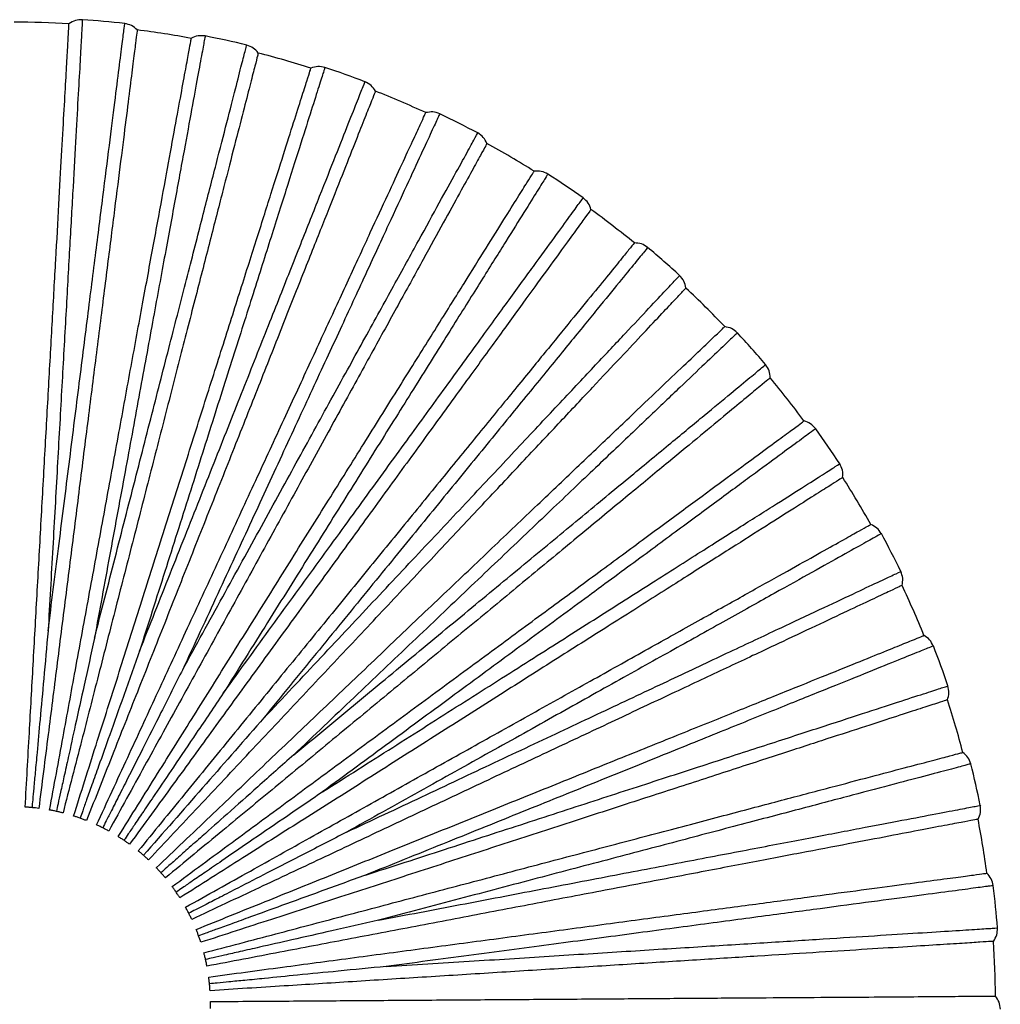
# Paper-space layout '_Frontal' of a CAD drawing. Header units: millimetres. Extents: x -208 to 209, y -225 to 657.
# Tile 14 of 15: x 109 to 209, y 62 to 162. Entities that reach past the tile are written whole.
import ezdxf

# ---------------------------------------------------------------- set-up
doc = ezdxf.new("R2010")
doc.units = ezdxf.units.MM

psp = doc.layouts.new('_Frontal')

# ---------------------------------------------------------------- linework, layer by layer
at = {"color": 7, "linetype": 'Continuous', "lineweight": 25}
for radius, start, end in [(100, 86.7995, 90.0002), (100.5, 83.5643, 86.0362), (100, 79.5999, 82.7999), (100.5, 76.3641, 78.8364), (100, 72.4003, 75.5997), (100.5, 69.1639, 71.6368), (100, 65.2006, 68.3995), (100.5, 61.9636, 64.4369), (100, 58.0007, 61.1993), (100.5, 54.7634, 57.237), (100, 50.8007, 53.9993), (100.5, 47.5632, 50.0369), (100, 43.6007, 46.7993), (100.5, 40.3631, 42.8367), (100, 36.4005, 39.5994), (100.5, 33.163, 35.6365), (100, 29.2003, 32.3997), (100.5, 25.9631, 28.4363), (100, 22.0001, 25.2001), (100.5, 18.7633, 21.2361), (100, 14.7998, 18.0004), (100.5, 11.5637, 14.0359), (100, 7.5996, 10.8007), (100.5, 4.364, 6.8357), (100, 0.3994, 3.6008)]:
    psp.add_arc((108.29, 61.91), radius, start, end, dxfattribs=at)
for points, knots in [([(109.4, 81.88), (109.55, 84.4), (109.82, 89.24), (110.22, 96.48), (110.62, 103.6), (111.02, 110.8), (111.42, 117.95), (111.81, 124.92), (112.18, 131.58), (112.53, 137.79), (112.85, 143.43), (113.12, 148.4), (113.36, 152.63), (113.55, 156.05), (113.7, 158.67), (113.8, 160.47), (113.86, 161.56), (113.87, 161.69), (113.87, 161.75)], [0, 0, 0, 0, 0.062456, 0.119828, 0.179243, 0.240502, 0.303357, 0.367511, 0.432626, 0.498331, 0.564234, 0.629934, 0.695041, 0.759182, 0.822021, 0.88326, 0.942652, 1, 1, 1, 1]), ([(115.23, 162.17), (115.23, 162.07), (115.22, 161.87), (115.13, 160.27), (114.99, 157.74), (114.79, 154.23), (114.54, 149.81), (114.25, 144.54), (113.91, 138.49), (113.53, 131.75), (113.12, 124.42), (112.68, 116.58), (112.22, 108.37), (111.9, 102.68), (111.74, 99.84)], [0, 0, 0, 0, 0.083445, 0.167006, 0.250708, 0.333669, 0.41686, 0.500454, 0.583374, 0.666709, 0.750181, 0.833089, 0.916578, 1, 1, 1, 1]), ([(111.74, 99.84), (112.09, 102.65), (112.8, 108.28), (113.83, 116.44), (114.81, 124.22), (115.73, 131.52), (116.58, 138.22), (117.34, 144.23), (118, 149.47), (118.56, 153.87), (118.99, 157.34), (119.32, 159.9), (119.5, 161.35), (119.58, 161.95), (119.55, 161.77), (119.55, 161.77)], [0, 0, 0, 0, 0.083093, 0.166108, 0.249783, 0.332788, 0.415895, 0.499542, 0.582487, 0.665718, 0.749281, 0.832195, 0.915582, 0.999532, 1, 1, 1, 1]), ([(120.82, 161.12), (120.81, 161.06), (120.8, 160.93), (120.66, 159.85), (120.43, 158.06), (120.11, 155.46), (119.68, 152.05), (119.15, 147.85), (118.52, 142.91), (117.81, 137.31), (117.03, 131.14), (116.2, 124.52), (115.32, 117.59), (114.43, 110.49), (113.52, 103.34), (112.63, 96.26), (111.72, 89.06), (111.11, 84.26), (110.79, 81.75)], [0, 0, 0, 0, 0.057348, 0.11674, 0.177979, 0.240818, 0.304959, 0.370066, 0.435766, 0.501669, 0.567374, 0.632489, 0.696643, 0.759498, 0.820757, 0.880172, 0.937544, 1, 1, 1, 1]), ([(111.9, 81.58), (112.35, 84.06), (113.23, 88.83), (114.54, 95.96), (115.83, 102.98), (117.13, 110.07), (118.42, 117.11), (119.68, 123.98), (120.88, 130.54), (122.01, 136.66), (123.03, 142.22), (123.93, 147.11), (124.69, 151.27), (125.31, 154.65), (125.78, 157.23), (126.11, 159), (126.3, 160.07), (126.33, 160.2), (126.34, 160.27)], [0, 0, 0, 0, 0.062456, 0.119828, 0.179243, 0.240502, 0.303357, 0.367511, 0.432626, 0.498331, 0.564234, 0.629934, 0.695041, 0.759182, 0.822021, 0.88326, 0.942652, 1, 1, 1, 1]), ([(127.75, 160.5), (127.73, 160.41), (127.69, 160.21), (127.4, 158.63), (126.94, 156.14), (126.31, 152.68), (125.51, 148.33), (124.56, 143.14), (123.46, 137.18), (122.24, 130.54), (120.92, 123.32), (119.5, 115.6), (118.01, 107.51), (116.98, 101.91), (116.47, 99.11)], [0, 0, 0, 0, 0.083445, 0.167006, 0.250708, 0.333669, 0.41686, 0.500454, 0.583374, 0.666709, 0.750181, 0.833089, 0.916578, 1, 1, 1, 1]), ([(116.47, 99.11), (117.17, 101.86), (118.58, 107.35), (120.62, 115.31), (122.57, 122.91), (124.4, 130.03), (126.08, 136.58), (127.58, 142.44), (128.9, 147.56), (130, 151.85), (130.87, 155.25), (131.51, 157.75), (131.87, 159.16), (132.02, 159.74), (131.98, 159.57), (131.98, 159.57)], [0, 0, 0, 0, 0.083093, 0.166108, 0.249783, 0.332788, 0.415895, 0.499542, 0.582487, 0.665718, 0.749281, 0.832195, 0.915582, 0.999532, 1, 1, 1, 1]), ([(133.16, 158.77), (133.14, 158.7), (133.11, 158.58), (132.84, 157.52), (132.39, 155.78), (131.74, 153.24), (130.88, 149.91), (129.83, 145.81), (128.59, 140.99), (127.19, 135.52), (125.64, 129.49), (123.98, 123.04), (122.25, 116.27), (120.47, 109.34), (118.67, 102.36), (116.9, 95.45), (115.1, 88.42), (113.89, 83.73), (113.26, 81.28)], [0, 0, 0, 0, 0.0573481, 0.1167402, 0.1779794, 0.2408178, 0.3049593, 0.3700658, 0.4357662, 0.5016686, 0.5673735, 0.6324889, 0.6966434, 0.7594984, 0.8207573, 0.8801716, 0.9375439, 1, 1, 1, 1]), ([(114.34, 80.97), (115.1, 83.38), (116.56, 88), (118.76, 94.91), (120.91, 101.71), (123.09, 108.58), (125.26, 115.41), (127.37, 122.07), (129.39, 128.42), (131.27, 134.35), (132.98, 139.74), (134.48, 144.48), (135.76, 148.51), (136.8, 151.79), (137.59, 154.29), (138.14, 156.01), (138.47, 157.04), (138.51, 157.17), (138.52, 157.23)], [0, 0, 0, 0, 0.062456, 0.119828, 0.179243, 0.240502, 0.303357, 0.367511, 0.432626, 0.498331, 0.564234, 0.629934, 0.695041, 0.759182, 0.822021, 0.88326, 0.942652, 1, 1, 1, 1]), ([(139.95, 157.29), (139.92, 157.19), (139.86, 157.01), (139.37, 155.48), (138.61, 153.06), (137.54, 149.71), (136.21, 145.49), (134.61, 140.46), (132.78, 134.69), (130.74, 128.25), (128.51, 121.25), (126.14, 113.77), (123.65, 105.94), (121.93, 100.5), (121.06, 97.79)], [0, 0, 0, 0, 0.083445, 0.167006, 0.250708, 0.333669, 0.41686, 0.500454, 0.583374, 0.666709, 0.750181, 0.833089, 0.916578, 1, 1, 1, 1]), ([(121.06, 97.79), (122.11, 100.43), (124.19, 105.7), (127.22, 113.35), (130.11, 120.64), (132.81, 127.48), (135.3, 133.76), (137.53, 139.39), (139.47, 144.3), (141.1, 148.42), (142.39, 151.68), (143.34, 154.08), (143.88, 155.43), (144.1, 156), (144.04, 155.83), (144.03, 155.83)], [0, 0, 0, 0, 0.083093, 0.166108, 0.249783, 0.332788, 0.415895, 0.499542, 0.582487, 0.665718, 0.749281, 0.832195, 0.915582, 0.999532, 1, 1, 1, 1]), ([(145.1, 154.89), (145.08, 154.83), (145.03, 154.7), (144.63, 153.69), (143.96, 152.02), (143, 149.58), (141.74, 146.39), (140.18, 142.45), (138.34, 137.82), (136.26, 132.57), (133.98, 126.79), (131.52, 120.59), (128.95, 114.1), (126.31, 107.44), (123.66, 100.74), (121.03, 94.1), (118.36, 87.36), (116.58, 82.85), (115.65, 80.5)], [0, 0, 0, 0, 0.057348, 0.11674, 0.177979, 0.240818, 0.304959, 0.370066, 0.435766, 0.501669, 0.567374, 0.632489, 0.696643, 0.759498, 0.820757, 0.880172, 0.937544, 1, 1, 1, 1]), ([(116.68, 80.06), (117.74, 82.36), (119.77, 86.76), (122.81, 93.34), (125.8, 99.82), (128.83, 106.36), (131.83, 112.86), (134.76, 119.2), (137.56, 125.25), (140.17, 130.9), (142.54, 136.03), (144.62, 140.55), (146.4, 144.39), (147.84, 147.5), (148.94, 149.88), (149.7, 151.52), (150.15, 152.51), (150.21, 152.63), (150.23, 152.69)], [0, 0, 0, 0, 0.062456, 0.119828, 0.179243, 0.240502, 0.303357, 0.367511, 0.432626, 0.498331, 0.564234, 0.629934, 0.695041, 0.759182, 0.822021, 0.88326, 0.942652, 1, 1, 1, 1]), ([(151.65, 152.57), (151.61, 152.48), (151.53, 152.3), (150.86, 150.84), (149.79, 148.54), (148.32, 145.35), (146.46, 141.33), (144.25, 136.54), (141.71, 131.04), (138.87, 124.92), (135.79, 118.25), (132.5, 111.12), (129.05, 103.66), (126.66, 98.49), (125.46, 95.9)], [0, 0, 0, 0, 0.083445, 0.167006, 0.250708, 0.333669, 0.41686, 0.500454, 0.583374, 0.666709, 0.750181, 0.833089, 0.916578, 1, 1, 1, 1]), ([(125.46, 95.9), (126.83, 98.39), (129.56, 103.36), (133.52, 110.57), (137.29, 117.44), (140.83, 123.89), (144.09, 129.81), (147.01, 135.11), (149.55, 139.74), (151.69, 143.63), (153.38, 146.7), (154.62, 148.96), (155.32, 150.24), (155.61, 150.77), (155.53, 150.61), (155.52, 150.61)], [0, 0, 0, 0, 0.083093, 0.166108, 0.249783, 0.332788, 0.415895, 0.499542, 0.582487, 0.665718, 0.749281, 0.832195, 0.915582, 0.999532, 1, 1, 1, 1]), ([(156.46, 149.54), (156.43, 149.48), (156.37, 149.37), (155.85, 148.42), (154.98, 146.83), (153.71, 144.54), (152.06, 141.53), (150.02, 137.82), (147.62, 133.46), (144.9, 128.51), (141.9, 123.06), (138.69, 117.21), (135.33, 111.09), (131.88, 104.82), (128.41, 98.5), (124.97, 92.25), (121.47, 85.89), (119.14, 81.65), (117.92, 79.43)], [0, 0, 0, 0, 0.057348, 0.11674, 0.177979, 0.240818, 0.304959, 0.370066, 0.435766, 0.501669, 0.567374, 0.632489, 0.696643, 0.759498, 0.820757, 0.880172, 0.937544, 1, 1, 1, 1]), ([(118.89, 78.87), (120.22, 81.01), (122.79, 85.12), (126.64, 91.27), (130.42, 97.32), (134.24, 103.44), (138.03, 109.51), (141.73, 115.43), (145.26, 121.08), (148.56, 126.36), (151.56, 131.15), (154.19, 135.37), (156.44, 138.96), (158.25, 141.87), (159.64, 144.1), (160.6, 145.63), (161.18, 146.55), (161.25, 146.66), (161.28, 146.71)], [0, 0, 0, 0, 0.0624561, 0.1198284, 0.1792427, 0.2405016, 0.3033566, 0.3675111, 0.4326265, 0.4983314, 0.5642338, 0.6299342, 0.6950407, 0.7591822, 0.8220206, 0.8832598, 0.9426519, 1, 1, 1, 1]), ([(162.67, 146.42), (162.62, 146.33), (162.52, 146.17), (161.67, 144.81), (160.32, 142.66), (158.46, 139.67), (156.12, 135.92), (153.32, 131.45), (150.11, 126.31), (146.53, 120.59), (142.64, 114.36), (138.48, 107.7), (134.12, 100.73), (131.1, 95.9), (129.59, 93.48)], [0, 0, 0, 0, 0.0834447, 0.1670064, 0.2507083, 0.3336692, 0.4168604, 0.5004543, 0.5833742, 0.6667087, 0.7501813, 0.8330888, 0.9165781, 1, 1, 1, 1]), ([(129.59, 93.48), (131.25, 95.78), (134.58, 100.37), (139.42, 107.02), (144.03, 113.37), (148.35, 119.32), (152.32, 124.78), (155.88, 129.68), (158.98, 133.96), (161.59, 137.54), (163.65, 140.38), (165.16, 142.47), (166.02, 143.64), (166.37, 144.13), (166.27, 143.99), (166.27, 143.99)], [0, 0, 0, 0, 0.083093, 0.166108, 0.249783, 0.332788, 0.415895, 0.499542, 0.582487, 0.665718, 0.749281, 0.832195, 0.915582, 0.999532, 1, 1, 1, 1]), ([(167.07, 142.81), (167.03, 142.76), (166.95, 142.65), (166.31, 141.77), (165.25, 140.31), (163.71, 138.19), (161.69, 135.41), (159.21, 131.99), (156.28, 127.96), (152.96, 123.39), (149.3, 118.36), (145.38, 112.97), (141.28, 107.32), (137.07, 101.52), (132.83, 95.69), (128.64, 89.92), (124.38, 84.05), (121.53, 80.13), (120.04, 78.09)], [0, 0, 0, 0, 0.0573481, 0.1167402, 0.1779794, 0.2408178, 0.3049593, 0.3700658, 0.4357662, 0.5016686, 0.5673735, 0.6324889, 0.6966434, 0.7594984, 0.8207573, 0.8801716, 0.9375439, 1, 1, 1, 1]), ([(171.49, 139.4), (171.49, 139.4), (171.58, 139.51), (171.28, 139.15), (170.57, 138.28), (169.31, 136.73), (167.59, 134.62), (165.41, 131.95), (162.79, 128.74), (159.77, 125.03), (156.37, 120.87), (152.64, 116.29), (148.62, 111.36), (144.34, 106.11), (139.86, 100.62), (135.22, 94.93), (130.47, 89.11), (125.69, 83.24), (122.5, 79.34), (120.93, 77.41)], [0, 0, 0, 0, 0.0000634, 0.063071, 0.1257976, 0.1880353, 0.2504575, 0.3132724, 0.3755617, 0.4378823, 0.5007126, 0.5630876, 0.6253401, 0.6881068, 0.7506033, 0.8128224, 0.87545, 0.9383781, 1, 1, 1, 1]), ([(172.84, 138.93), (172.84, 138.94), (172.95, 139.07), (172.57, 138.6), (171.65, 137.47), (170.02, 135.48), (167.8, 132.76), (165, 129.32), (161.66, 125.23), (157.83, 120.54), (153.56, 115.3), (148.91, 109.61), (143.95, 103.53), (138.76, 97.16), (135.17, 92.76), (133.38, 90.57)], [0, 0, 0, 0, 0.000468, 0.084418, 0.167805, 0.250719, 0.334282, 0.417513, 0.500458, 0.584105, 0.667212, 0.750217, 0.833892, 0.916907, 1, 1, 1, 1]), ([(133.38, 90.57), (135.32, 92.64), (139.22, 96.8), (144.85, 102.79), (150.22, 108.52), (155.25, 113.87), (159.87, 118.79), (164.02, 123.21), (167.63, 127.06), (170.66, 130.28), (173.06, 132.84), (174.8, 134.69), (175.9, 135.86), (176.03, 136.01), (176.1, 136.08)], [0, 0, 0, 0, 0.083422, 0.166911, 0.249819, 0.333291, 0.416626, 0.499546, 0.58314, 0.666331, 0.749292, 0.832994, 0.916555, 1, 1, 1, 1]), ([(121.98, 76.49), (123.68, 78.3), (127.12, 81.96), (132.29, 87.47), (137.43, 92.95), (142.46, 98.3), (147.32, 103.47), (151.95, 108.4), (156.31, 113.05), (160.36, 117.36), (164.03, 121.27), (167.31, 124.76), (170.15, 127.78), (172.51, 130.3), (174.38, 132.29), (175.73, 133.73), (176.58, 134.64), (176.69, 134.75), (176.74, 134.81)], [0, 0, 0, 0, 0.061574, 0.124126, 0.186552, 0.249391, 0.311792, 0.37403, 0.436764, 0.499298, 0.561514, 0.624096, 0.68679, 0.749019, 0.811459, 0.874349, 0.937059, 1, 1, 1, 1]), ([(122.77, 75.7), (124.6, 77.44), (128.11, 80.78), (133.36, 85.79), (138.53, 90.71), (143.75, 95.68), (148.93, 100.62), (153.99, 105.43), (158.82, 110.03), (163.32, 114.32), (167.42, 118.22), (171.02, 121.65), (174.08, 124.57), (176.57, 126.93), (178.47, 128.74), (179.78, 129.99), (180.56, 130.74), (180.66, 130.83), (180.71, 130.87)], [0, 0, 0, 0, 0.0624561, 0.1198284, 0.1792427, 0.2405016, 0.3033566, 0.3675111, 0.4326265, 0.4983314, 0.5642338, 0.6299342, 0.6950407, 0.7591822, 0.8220206, 0.8832598, 0.9426519, 1, 1, 1, 1]), ([(181.98, 130.24), (181.91, 130.17), (181.77, 130.03), (180.61, 128.93), (178.77, 127.18), (176.22, 124.75), (173.02, 121.7), (169.2, 118.06), (164.81, 113.89), (159.92, 109.23), (154.6, 104.17), (148.92, 98.76), (142.96, 93.09), (138.83, 89.16), (136.77, 87.2)], [0, 0, 0, 0, 0.083445, 0.167006, 0.250708, 0.333669, 0.41686, 0.500454, 0.583374, 0.666709, 0.750181, 0.833089, 0.916578, 1, 1, 1, 1]), ([(136.77, 87.2), (138.95, 89), (143.32, 92.62), (149.66, 97.86), (155.7, 102.87), (161.36, 107.55), (166.57, 111.86), (171.24, 115.72), (175.31, 119.09), (178.72, 121.91), (181.42, 124.15), (183.41, 125.79), (184.53, 126.72), (185, 127.11), (184.86, 127), (184.86, 126.99)], [0, 0, 0, 0, 0.083093, 0.166108, 0.249783, 0.332788, 0.415895, 0.499542, 0.582487, 0.665718, 0.749281, 0.832195, 0.915582, 0.999532, 1, 1, 1, 1]), ([(185.34, 125.65), (185.29, 125.61), (185.19, 125.53), (184.35, 124.83), (182.96, 123.68), (180.94, 122.01), (178.3, 119.82), (175.04, 117.13), (171.2, 113.95), (166.85, 110.35), (162.05, 106.39), (156.92, 102.14), (151.54, 97.69), (146.02, 93.12), (140.46, 88.53), (134.97, 83.98), (129.38, 79.36), (125.64, 76.27), (123.7, 74.66)], [0, 0, 0, 0, 0.057348, 0.11674, 0.177979, 0.240818, 0.304959, 0.370066, 0.435766, 0.501669, 0.567374, 0.632489, 0.696643, 0.759498, 0.820757, 0.880172, 0.937544, 1, 1, 1, 1]), ([(124.39, 73.78), (126.42, 75.28), (130.32, 78.15), (136.16, 82.46), (141.9, 86.69), (147.7, 90.97), (153.47, 95.22), (159.09, 99.36), (164.45, 103.32), (169.46, 107.01), (174.01, 110.36), (178.01, 113.32), (181.42, 115.83), (184.18, 117.86), (186.29, 119.42), (187.75, 120.49), (188.62, 121.13), (188.73, 121.21), (188.78, 121.25)], [0, 0, 0, 0, 0.062456, 0.119828, 0.179243, 0.240502, 0.303357, 0.367511, 0.432626, 0.498331, 0.564234, 0.629934, 0.695041, 0.759182, 0.822021, 0.88326, 0.942652, 1, 1, 1, 1]), ([(189.97, 120.46), (189.89, 120.4), (189.73, 120.29), (188.43, 119.33), (186.39, 117.83), (183.56, 115.74), (180, 113.12), (175.76, 109.99), (170.88, 106.39), (165.45, 102.39), (159.53, 98.03), (153.21, 93.37), (146.6, 88.5), (142.01, 85.12), (139.71, 83.43)], [0, 0, 0, 0, 0.083445, 0.167006, 0.250708, 0.333669, 0.41686, 0.500454, 0.583374, 0.666709, 0.750181, 0.833089, 0.916578, 1, 1, 1, 1]), ([(139.71, 83.43), (142.11, 84.95), (146.9, 87.99), (153.84, 92.4), (160.46, 96.6), (166.67, 100.54), (172.37, 104.16), (177.48, 107.41), (181.94, 110.24), (185.69, 112.61), (188.65, 114.49), (190.82, 115.87), (192.05, 116.65), (192.56, 116.98), (192.42, 116.88), (192.42, 116.88)], [0, 0, 0, 0, 0.083093, 0.166108, 0.249783, 0.332788, 0.415895, 0.499542, 0.582487, 0.665718, 0.749281, 0.832195, 0.915582, 0.999532, 1, 1, 1, 1]), ([(192.72, 115.49), (192.67, 115.46), (192.56, 115.39), (191.64, 114.8), (190.11, 113.84), (187.9, 112.43), (185, 110.59), (181.43, 108.33), (177.23, 105.66), (172.46, 102.63), (167.2, 99.3), (161.57, 95.73), (155.68, 91.98), (149.63, 88.15), (143.55, 84.28), (137.52, 80.46), (131.4, 76.58), (127.31, 73.98), (125.17, 72.63)], [0, 0, 0, 0, 0.057348, 0.11674, 0.177979, 0.240818, 0.304959, 0.370066, 0.435766, 0.501669, 0.567374, 0.632489, 0.696643, 0.759498, 0.820757, 0.880172, 0.937544, 1, 1, 1, 1]), ([(125.75, 71.67), (127.95, 72.9), (132.18, 75.26), (138.51, 78.8), (144.74, 82.28), (151.03, 85.8), (157.28, 89.29), (163.38, 92.7), (169.2, 95.95), (174.63, 98.99), (179.56, 101.74), (183.91, 104.17), (187.6, 106.23), (190.6, 107.91), (192.89, 109.19), (194.46, 110.07), (195.41, 110.6), (195.52, 110.66), (195.58, 110.69)], [0, 0, 0, 0, 0.062456, 0.119828, 0.179243, 0.240502, 0.303357, 0.367511, 0.432626, 0.498331, 0.564234, 0.629934, 0.695041, 0.759182, 0.822021, 0.88326, 0.942652, 1, 1, 1, 1]), ([(196.66, 109.76), (196.57, 109.72), (196.4, 109.62), (195, 108.84), (192.79, 107.6), (189.72, 105.88), (185.86, 103.73), (181.25, 101.15), (175.96, 98.2), (170.07, 94.91), (163.66, 91.32), (156.8, 87.49), (149.63, 83.49), (144.65, 80.71), (142.16, 79.32)], [0, 0, 0, 0, 0.083445, 0.167006, 0.250708, 0.333669, 0.41686, 0.500454, 0.583374, 0.666709, 0.750181, 0.833089, 0.916578, 1, 1, 1, 1]), ([(142.16, 79.32), (144.73, 80.53), (149.86, 82.94), (157.3, 86.45), (164.4, 89.79), (171.05, 92.92), (177.16, 95.8), (182.64, 98.38), (187.42, 100.63), (191.43, 102.51), (194.6, 104.01), (196.94, 105.1), (198.25, 105.72), (198.8, 105.98), (198.64, 105.91), (198.64, 105.91)], [0, 0, 0, 0, 0.0830931, 0.1661075, 0.249783, 0.3327881, 0.4158953, 0.4995418, 0.5824873, 0.6657176, 0.7492813, 0.8321946, 0.9155823, 0.9995321, 1, 1, 1, 1]), ([(198.77, 104.49), (198.71, 104.46), (198.59, 104.4), (197.61, 103.94), (195.98, 103.17), (193.61, 102.06), (190.5, 100.59), (186.67, 98.79), (182.17, 96.67), (177.05, 94.27), (171.43, 91.62), (165.39, 88.78), (159.07, 85.81), (152.59, 82.76), (146.07, 79.69), (139.62, 76.65), (133.05, 73.56), (128.67, 71.5), (126.38, 70.42)], [0, 0, 0, 0, 0.057348, 0.11674, 0.177979, 0.240818, 0.304959, 0.370066, 0.435766, 0.501669, 0.567374, 0.632489, 0.696643, 0.759498, 0.820757, 0.880172, 0.937544, 1, 1, 1, 1]), ([(111.74, 99.84), (111.59, 98.21), (111.32, 95.21), (110.94, 91.06), (110.65, 87.88), (110.44, 85.55), (110.29, 83.95), (110.18, 82.75), (110.12, 82.09), (110.1, 81.83)], [0, 0, 0, 0, 0.272343, 0.503115, 0.68951, 0.801164, 0.89013, 0.956409, 1, 1, 1, 1]), ([(116.47, 99.11), (116.12, 97.51), (115.47, 94.57), (114.57, 90.5), (113.89, 87.38), (113.39, 85.09), (113.04, 83.52), (112.78, 82.35), (112.64, 81.7), (112.58, 81.44)], [0, 0, 0, 0, 0.272344, 0.503116, 0.689511, 0.801165, 0.890131, 0.956409, 1, 1, 1, 1]), ([(126.83, 69.4), (129.17, 70.35), (133.67, 72.16), (140.39, 74.88), (147.01, 77.55), (153.69, 80.25), (160.33, 82.93), (166.8, 85.55), (172.99, 88.05), (178.75, 90.38), (183.99, 92.49), (188.61, 94.36), (192.53, 95.94), (195.71, 97.23), (198.14, 98.21), (199.82, 98.89), (200.82, 99.3), (200.95, 99.35), (201.01, 99.37)], [0, 0, 0, 0, 0.062456, 0.119828, 0.179243, 0.240502, 0.303357, 0.367511, 0.432626, 0.498331, 0.564234, 0.629934, 0.695041, 0.759182, 0.822021, 0.88326, 0.942652, 1, 1, 1, 1]), ([(121.06, 97.79), (120.52, 96.25), (119.5, 93.41), (118.11, 89.48), (117.04, 86.48), (116.25, 84.27), (115.71, 82.75), (115.31, 81.62), (115.09, 81), (115, 80.75)], [0, 0, 0, 0, 0.272344, 0.503116, 0.689511, 0.801165, 0.890131, 0.956409, 1, 1, 1, 1]), ([(201.96, 98.31), (201.87, 98.27), (201.69, 98.2), (200.2, 97.6), (197.85, 96.65), (194.59, 95.33), (190.49, 93.68), (185.59, 91.7), (179.97, 89.43), (173.72, 86.9), (166.91, 84.15), (159.63, 81.21), (152, 78.13), (146.72, 76), (144.08, 74.94)], [0, 0, 0, 0, 0.083445, 0.167006, 0.250708, 0.333669, 0.41686, 0.500454, 0.583374, 0.666709, 0.750181, 0.833089, 0.916578, 1, 1, 1, 1]), ([(125.46, 95.9), (124.72, 94.45), (123.36, 91.75), (121.49, 88.04), (120.05, 85.19), (118.99, 83.1), (118.27, 81.66), (117.72, 80.59), (117.42, 80), (117.31, 79.76)], [0, 0, 0, 0, 0.272344, 0.503117, 0.689512, 0.801166, 0.890132, 0.95641, 1, 1, 1, 1]), ([(129.59, 93.48), (128.67, 92.13), (126.99, 89.63), (124.66, 86.18), (122.87, 83.53), (121.56, 81.59), (120.66, 80.25), (119.99, 79.26), (119.62, 78.71), (119.47, 78.49)], [0, 0, 0, 0, 0.272343, 0.503116, 0.689511, 0.801164, 0.89013, 0.956409, 1, 1, 1, 1]), ([(144.08, 74.94), (146.78, 75.81), (152.17, 77.57), (159.99, 80.11), (167.45, 82.54), (174.44, 84.81), (180.86, 86.9), (186.63, 88.77), (191.65, 90.4), (195.86, 91.77), (199.2, 92.86), (201.65, 93.65), (203.03, 94.1), (203.61, 94.29), (203.44, 94.24), (203.44, 94.24)], [0, 0, 0, 0, 0.083093, 0.166108, 0.249783, 0.332788, 0.415895, 0.499542, 0.582487, 0.665718, 0.749281, 0.832195, 0.915582, 0.999532, 1, 1, 1, 1]), ([(203.39, 92.81), (203.33, 92.79), (203.21, 92.75), (202.17, 92.41), (200.46, 91.86), (197.96, 91.05), (194.7, 89.99), (190.68, 88.68), (185.94, 87.14), (180.57, 85.39), (174.65, 83.47), (168.31, 81.41), (161.67, 79.25), (154.86, 77.04), (148, 74.81), (141.22, 72.61), (134.32, 70.37), (129.71, 68.87), (127.31, 68.09)], [0, 0, 0, 0, 0.057348, 0.11674, 0.177979, 0.240818, 0.304959, 0.370066, 0.435766, 0.501669, 0.567374, 0.632489, 0.696643, 0.759498, 0.820757, 0.880172, 0.937544, 1, 1, 1, 1]), ([(133.38, 90.57), (131.41, 88.32), (127.45, 83.8), (123.47, 79.25), (121.46, 76.96)], [0, 0, 0, 0, 0.4951862, 1, 1, 1, 1]), ([(127.62, 67.02), (130.07, 67.66), (134.75, 68.9), (141.76, 70.75), (148.66, 72.58), (155.63, 74.42), (162.55, 76.25), (169.3, 78.03), (175.75, 79.73), (181.76, 81.32), (187.23, 82.77), (192.04, 84.04), (196.13, 85.12), (199.45, 86), (201.99, 86.66), (203.73, 87.13), (204.78, 87.4), (204.91, 87.44), (204.97, 87.45)], [0, 0, 0, 0, 0.062456, 0.119828, 0.179243, 0.240502, 0.303357, 0.367511, 0.432626, 0.498331, 0.564234, 0.629934, 0.695041, 0.759182, 0.822021, 0.88326, 0.942652, 1, 1, 1, 1]), ([(136.77, 87.2), (135.55, 86.11), (133.29, 84.11), (130.18, 81.34), (127.79, 79.22), (126.04, 77.67), (124.84, 76.6), (123.94, 75.8), (123.44, 75.36), (123.24, 75.19)], [0, 0, 0, 0, 0.272344, 0.503116, 0.689511, 0.801165, 0.890131, 0.956409, 1, 1, 1, 1]), ([(205.78, 86.28), (205.69, 86.26), (205.5, 86.21), (203.95, 85.8), (201.5, 85.15), (198.1, 84.25), (193.82, 83.12), (188.72, 81.77), (182.86, 80.23), (176.33, 78.5), (169.23, 76.63), (161.64, 74.63), (153.69, 72.53), (148.18, 71.07), (145.43, 70.35)], [0, 0, 0, 0, 0.0834447, 0.1670064, 0.2507083, 0.3336692, 0.4168604, 0.5004543, 0.5833742, 0.6667087, 0.7501813, 0.8330888, 0.9165781, 1, 1, 1, 1]), ([(139.71, 83.43), (138.37, 82.5), (135.88, 80.8), (132.44, 78.45), (129.81, 76.64), (127.88, 75.32), (126.55, 74.41), (125.56, 73.73), (125.01, 73.36), (124.79, 73.21)], [0, 0, 0, 0, 0.272344, 0.503117, 0.689512, 0.801165, 0.890131, 0.95641, 1, 1, 1, 1]), ([(110.1, 81.83), (109.97, 81.84), (109.72, 81.86), (109.51, 81.87), (109.4, 81.88)], [0, 0, 0, 0, 0.49956, 1, 1, 1, 1]), ([(110.79, 81.75), (110.69, 81.76), (110.48, 81.79), (110.23, 81.81), (110.1, 81.83)], [0, 0, 0, 0, 0.499434, 1, 1, 1, 1]), ([(112.58, 81.44), (112.46, 81.47), (112.21, 81.52), (112, 81.56), (111.9, 81.58)], [0, 0, 0, 0, 0.49956, 1, 1, 1, 1]), ([(113.26, 81.28), (113.16, 81.31), (112.95, 81.36), (112.71, 81.41), (112.58, 81.44)], [0, 0, 0, 0, 0.499434, 1, 1, 1, 1]), ([(145.43, 70.35), (148.22, 70.88), (153.79, 71.94), (161.86, 73.49), (169.57, 74.96), (176.79, 76.34), (183.42, 77.6), (189.37, 78.74), (194.56, 79.73), (198.92, 80.56), (202.36, 81.22), (204.89, 81.7), (206.32, 81.97), (206.92, 82.09), (206.75, 82.05), (206.75, 82.05)], [0, 0, 0, 0, 0.083093, 0.166108, 0.249783, 0.332788, 0.415895, 0.499542, 0.582487, 0.665718, 0.749281, 0.832195, 0.915582, 0.999532, 1, 1, 1, 1]), ([(115, 80.75), (114.88, 80.79), (114.64, 80.88), (114.44, 80.94), (114.34, 80.97)], [0, 0, 0, 0, 0.49956, 1, 1, 1, 1]), ([(115.65, 80.5), (115.55, 80.54), (115.35, 80.62), (115.12, 80.71), (115, 80.75)], [0, 0, 0, 0, 0.499434, 1, 1, 1, 1]), ([(206.52, 80.65), (206.45, 80.63), (206.32, 80.61), (205.26, 80.41), (203.48, 80.07), (200.91, 79.58), (197.54, 78.93), (193.38, 78.14), (188.49, 77.21), (182.94, 76.15), (176.83, 74.98), (170.28, 73.73), (163.42, 72.43), (156.39, 71.08), (149.31, 69.73), (142.3, 68.4), (135.17, 67.04), (130.41, 66.13), (127.93, 65.66)], [0, 0, 0, 0, 0.057348, 0.11674, 0.177979, 0.240818, 0.304959, 0.370066, 0.435766, 0.501669, 0.567374, 0.632489, 0.696643, 0.759498, 0.820757, 0.880172, 0.937544, 1, 1, 1, 1]), ([(117.31, 79.76), (117.19, 79.82), (116.97, 79.93), (116.77, 80.02), (116.68, 80.06)], [0, 0, 0, 0, 0.49956, 1, 1, 1, 1]), ([(117.92, 79.43), (117.83, 79.49), (117.64, 79.59), (117.42, 79.7), (117.31, 79.76)], [0, 0, 0, 0, 0.499434, 1, 1, 1, 1]), ([(142.16, 79.32), (140.71, 78.57), (138.03, 77.19), (134.32, 75.29), (131.48, 73.83), (129.4, 72.76), (127.97, 72.02), (126.9, 71.47), (126.31, 71.17), (126.08, 71.05)], [0, 0, 0, 0, 0.272344, 0.503117, 0.689512, 0.801166, 0.890132, 0.95641, 1, 1, 1, 1]), ([(119.47, 78.49), (119.37, 78.56), (119.16, 78.7), (118.98, 78.81), (118.89, 78.87)], [0, 0, 0, 0, 0.49956, 1, 1, 1, 1]), ([(120.04, 78.09), (119.96, 78.15), (119.79, 78.28), (119.58, 78.42), (119.47, 78.49)], [0, 0, 0, 0, 0.499434, 1, 1, 1, 1]), ([(121.46, 76.96), (121.37, 77.04), (121.17, 77.21), (121.01, 77.34), (120.93, 77.41)], [0, 0, 0, 0, 0.49956, 1, 1, 1, 1]), ([(121.98, 76.49), (121.9, 76.56), (121.75, 76.71), (121.56, 76.87), (121.46, 76.96)], [0, 0, 0, 0, 0.499434, 1, 1, 1, 1]), ([(123.24, 75.19), (123.16, 75.28), (122.99, 75.47), (122.84, 75.62), (122.77, 75.7)], [0, 0, 0, 0, 0.49956, 1, 1, 1, 1]), ([(123.7, 74.66), (123.63, 74.74), (123.49, 74.9), (123.33, 75.09), (123.24, 75.19)], [0, 0, 0, 0, 0.499434, 1, 1, 1, 1]), ([(144.08, 74.94), (142.54, 74.38), (139.71, 73.35), (135.79, 71.92), (132.79, 70.83), (130.6, 70.03), (129.08, 69.48), (127.95, 69.07), (127.33, 68.84), (127.08, 68.75)], [0, 0, 0, 0, 0.2723439, 0.5031165, 0.6895115, 0.8011651, 0.8901311, 0.9564094, 1, 1, 1, 1]), ([(128.11, 64.55), (130.62, 64.89), (135.42, 65.53), (142.61, 66.49), (149.68, 67.43), (156.83, 68.38), (163.92, 69.33), (170.84, 70.26), (177.45, 71.14), (183.62, 71.96), (189.22, 72.71), (194.15, 73.37), (198.35, 73.93), (201.75, 74.38), (204.35, 74.73), (206.14, 74.96), (207.22, 75.11), (207.35, 75.13), (207.41, 75.13)], [0, 0, 0, 0, 0.0624561, 0.1198284, 0.1792427, 0.2405016, 0.3033566, 0.3675111, 0.4326265, 0.4983314, 0.5642338, 0.6299342, 0.6950407, 0.7591822, 0.8220206, 0.8832598, 0.9426519, 1, 1, 1, 1]), ([(124.79, 73.21), (124.72, 73.31), (124.57, 73.52), (124.45, 73.69), (124.39, 73.78)], [0, 0, 0, 0, 0.49956, 1, 1, 1, 1]), ([(208.07, 73.87), (207.97, 73.86), (207.78, 73.83), (206.19, 73.62), (203.67, 73.28), (200.19, 72.82), (195.8, 72.24), (190.57, 71.54), (184.57, 70.74), (177.88, 69.85), (170.59, 68.87), (162.82, 67.84), (154.67, 66.75), (149.02, 66), (146.19, 65.63)], [0, 0, 0, 0, 0.0834447, 0.1670064, 0.2507083, 0.3336692, 0.4168604, 0.5004543, 0.5833742, 0.6667087, 0.7501813, 0.8330888, 0.9165781, 1, 1, 1, 1]), ([(125.17, 72.63), (125.12, 72.71), (125, 72.89), (124.86, 73.1), (124.79, 73.21)], [0, 0, 0, 0, 0.4994343, 1, 1, 1, 1]), ([(126.08, 71.05), (126.02, 71.16), (125.9, 71.39), (125.8, 71.57), (125.75, 71.67)], [0, 0, 0, 0, 0.49956, 1, 1, 1, 1]), ([(126.38, 70.42), (126.34, 70.52), (126.25, 70.71), (126.13, 70.94), (126.08, 71.05)], [0, 0, 0, 0, 0.499434, 1, 1, 1, 1]), ([(145.43, 70.35), (143.84, 69.99), (140.89, 69.32), (136.83, 68.39), (133.72, 67.69), (131.44, 67.17), (129.87, 66.81), (128.69, 66.54), (128.05, 66.4), (127.79, 66.34)], [0, 0, 0, 0, 0.272344, 0.503117, 0.689512, 0.801165, 0.890131, 0.95641, 1, 1, 1, 1]), ([(127.08, 68.75), (127.04, 68.87), (126.95, 69.11), (126.87, 69.3), (126.83, 69.4)], [0, 0, 0, 0, 0.49956, 1, 1, 1, 1]), ([(146.19, 65.63), (149.02, 65.8), (154.69, 66.16), (162.89, 66.68), (170.72, 67.18), (178.06, 67.64), (184.8, 68.06), (190.84, 68.44), (196.12, 68.78), (200.54, 69.05), (204.04, 69.27), (206.61, 69.44), (208.06, 69.53), (208.67, 69.57), (208.49, 69.56), (208.49, 69.56)], [0, 0, 0, 0, 0.083093, 0.166108, 0.249783, 0.332788, 0.415895, 0.499542, 0.582487, 0.665718, 0.749281, 0.832195, 0.915582, 0.999532, 1, 1, 1, 1]), ([(127.31, 68.09), (127.28, 68.19), (127.21, 68.39), (127.12, 68.63), (127.08, 68.75)], [0, 0, 0, 0, 0.499434, 1, 1, 1, 1]), ([(208.09, 68.19), (208.03, 68.18), (207.9, 68.18), (206.81, 68.11), (205.01, 67.99), (202.39, 67.83), (198.97, 67.61), (194.74, 67.35), (189.78, 67.04), (184.14, 66.68), (177.93, 66.29), (171.27, 65.87), (164.31, 65.43), (157.16, 64.98), (149.96, 64.53), (142.84, 64.08), (135.61, 63.63), (130.77, 63.32), (128.25, 63.16)], [0, 0, 0, 0, 0.0573481, 0.1167402, 0.1779794, 0.2408178, 0.3049593, 0.3700658, 0.4357662, 0.5016686, 0.5673735, 0.6324889, 0.6966434, 0.7594984, 0.8207573, 0.8801716, 0.9375439, 1, 1, 1, 1]), ([(127.79, 66.34), (127.76, 66.46), (127.7, 66.71), (127.65, 66.91), (127.62, 67.02)], [0, 0, 0, 0, 0.49956, 1, 1, 1, 1]), ([(127.93, 65.66), (127.91, 65.76), (127.87, 65.97), (127.82, 66.22), (127.79, 66.34)], [0, 0, 0, 0, 0.499434, 1, 1, 1, 1]), ([(146.19, 65.63), (144.57, 65.47), (141.57, 65.17), (137.42, 64.77), (134.24, 64.45), (131.91, 64.22), (130.31, 64.07), (129.12, 63.95), (128.45, 63.89), (128.19, 63.86)], [0, 0, 0, 0, 0.2723437, 0.5031161, 0.6895111, 0.8011647, 0.8901308, 0.9564093, 1, 1, 1, 1]), ([(128.19, 63.86), (128.18, 63.99), (128.15, 64.24), (128.13, 64.45), (128.11, 64.55)], [0, 0, 0, 0, 0.49956, 1, 1, 1, 1]), ([(128.25, 63.16), (128.24, 63.27), (128.23, 63.48), (128.2, 63.73), (128.19, 63.86)], [0, 0, 0, 0, 0.499434, 1, 1, 1, 1]), ([(128.29, 62.05), (130.81, 62.07), (135.66, 62.1), (142.91, 62.15), (150.05, 62.2), (157.25, 62.25), (164.41, 62.3), (171.4, 62.35), (178.06, 62.4), (184.28, 62.44), (189.93, 62.48), (194.91, 62.51), (199.14, 62.54), (202.58, 62.57), (205.2, 62.59), (207, 62.6), (208.09, 62.61), (208.22, 62.61), (208.29, 62.61)], [0, 0, 0, 0, 0.062456, 0.119828, 0.179243, 0.240502, 0.303357, 0.367511, 0.432626, 0.498331, 0.564234, 0.629934, 0.695041, 0.759182, 0.822021, 0.88326, 0.942652, 1, 1, 1, 1]), ([(128.28, 61.35), (128.28, 61.48), (128.29, 61.73), (128.29, 61.94), (128.29, 62.05)], [0, 0, 0, 0, 0.49956, 1, 1, 1, 1])]:
    psp.add_open_spline(points, degree=3, knots=knots, dxfattribs=at)
for points in [[(115.24, 162.17), (114.99, 162.16), (114.5, 162.15), (114.08, 161.89), (113.87, 161.75)], [(120.82, 161.12), (120.64, 161.29), (120.28, 161.62), (119.8, 161.72), (119.55, 161.78)], [(127.75, 160.51), (127.5, 160.53), (127.01, 160.58), (126.56, 160.37), (126.34, 160.27)], [(133.16, 158.77), (133, 158.96), (132.68, 159.33), (132.21, 159.5), (131.98, 159.58)], [(139.95, 157.29), (139.71, 157.35), (139.23, 157.46), (138.76, 157.3), (138.52, 157.23)], [(145.1, 154.89), (144.97, 155.09), (144.7, 155.51), (144.26, 155.73), (144.04, 155.84)], [(151.66, 152.57), (151.42, 152.66), (150.96, 152.83), (150.48, 152.73), (150.23, 152.69)], [(156.46, 149.54), (156.36, 149.76), (156.14, 150.21), (155.73, 150.48), (155.53, 150.62)], [(162.68, 146.42), (162.46, 146.53), (162.02, 146.76), (161.53, 146.73), (161.28, 146.71)], [(167.07, 142.81), (166.99, 143.04), (166.83, 143.51), (166.46, 143.83), (166.27, 144)], [(172.84, 138.94), (172.64, 139.08), (172.23, 139.36), (171.74, 139.39), (171.49, 139.4)], [(176.74, 134.81), (176.69, 135.05), (176.6, 135.53), (176.27, 135.9), (176.1, 136.08)], [(181.98, 130.24), (181.8, 130.4), (181.43, 130.73), (180.95, 130.82), (180.71, 130.87)], [(185.34, 125.65), (185.32, 125.9), (185.29, 126.39), (185.01, 126.79), (184.86, 127)], [(189.97, 120.46), (189.81, 120.65), (189.48, 121.02), (189.01, 121.17), (188.78, 121.25)], [(192.72, 115.49), (192.73, 115.74), (192.76, 116.23), (192.53, 116.67), (192.42, 116.89)], [(196.66, 109.76), (196.52, 109.97), (196.25, 110.38), (195.8, 110.59), (195.58, 110.69)], [(198.77, 104.49), (198.82, 104.73), (198.9, 105.21), (198.73, 105.68), (198.64, 105.91)], [(201.96, 98.31), (201.85, 98.53), (201.63, 98.97), (201.21, 99.24), (201.01, 99.37)], [(203.39, 92.81), (203.47, 93.05), (203.62, 93.52), (203.5, 94), (203.45, 94.24)], [(205.79, 86.28), (205.71, 86.52), (205.54, 86.98), (205.16, 87.3), (204.97, 87.45)], [(206.52, 80.65), (206.62, 80.87), (206.83, 81.32), (206.77, 81.81), (206.75, 82.05)], [(208.07, 73.87), (208.02, 74.11), (207.92, 74.59), (207.58, 74.95), (207.41, 75.13)], [(208.09, 68.19), (208.22, 68.4), (208.48, 68.82), (208.49, 69.31), (208.5, 69.56)], [(208.79, 61.27), (208.76, 61.52), (208.72, 62.01), (208.43, 62.41), (208.29, 62.61)]]:
    psp.add_open_spline(points, degree=3, dxfattribs=at)

doc.saveas('drawing.dxf')
